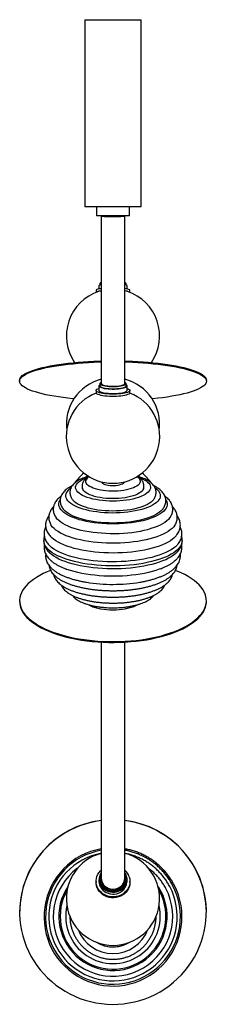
# Paper-space layout '_Derecha' of a CAD drawing. Header units: millimetres. Extents: x -100 to 100, y -532 to 521.
import ezdxf

# ---------------------------------------------------------------- set-up
doc = ezdxf.new("R2010")
doc.units = ezdxf.units.MM

psp = doc.layouts.new('_Derecha')

# ---------------------------------------------------------------- linework, layer by layer
at = {"color": 7, "linetype": 'Continuous', "lineweight": 25}
for p, q in [((-30, 520.9), (-30, 320.9)), ((-30, 520.9), (30, 520.9)), ((30, 320.9), (30, 520.9)), ((-30, 320.9), (30, 320.9)), ((-17.5, 320.9), (-17.5, 310.9)), ((17.5, 310.9), (17.5, 320.9)), ((17.5, 310.9), (-17.5, 310.9)), ((-15, 236.4), (-15, 232.8)), ((-14, 238.8), (-14, 237.1)), ((14, 237.1), (14, 238.8)), ((15, 232.8), (15, 236.4)), ((-18.2, 231.4), (-18.2, 229)), ((18.2, 229), (18.2, 231.4)), ((-100, 135.1), (-100, 135.2)), ((-100, 135.1), (-100, 134.2)), ((-15, 129.1), (-15, 124.2)), ((-14, 131.6), (-14, 129.1)), ((14, 129.1), (14, 131.6)), ((15, 124.2), (15, 129.1)), ((100, 134.2), (100, 135.1)), ((-18.2, 124.2), (-18.2, 121.8)), ((18.2, 121.8), (18.2, 124.2)), ((12.5, 26.3), (12.5, 26.6)), ((-100, -100.7), (-100, -101.6)), ((100, -101.6), (100, -100.7)), ((-15, -398.9), (-15, -400.9)), ((-14, -397.8), (-14, -398.9)), ((14, -398.9), (14, -397.8)), ((15, -400.9), (15, -398.9)), ((-18.2, -400.9), (-18.2, -402)), ((18.2, -402), (18.2, -400.9)), ((50.1, -412), (49, -409.9)), ((-100, -433.7), (-100, -433.8)), ((100, -433.8), (100, -433.7))]:
    psp.add_line(p, q, dxfattribs=at)
at = {"color": 7, "linetype": 'Continuous', "lineweight": 25, "flags": 128}
for points in [[(-12.6, 233.2), (-13.5, 233.1), (-15.1, 232.8), (-16.3, 232.5), (-17.3, 232.2), (-17.9, 231.8), (-18.2, 231.5), (-18.2, 231.4)], [(-15, 236.4), (-14.9, 236.6), (-14.4, 236.9), (-13.6, 237.2), (-12.6, 237.5)], [(18.2, 231.4), (18.2, 231.5), (17.9, 231.8)], [(-12.6, 230.7), (-13.5, 230.6), (-15.1, 230.3), (-16.3, 230), (-17.3, 229.7), (-17.9, 229.4), (-18.2, 229), (-18.2, 229)], [(18.2, 229), (18.2, 229), (17.9, 229.4)], [(-100, 135.2), (-99.8, 136.4), (-99.3, 137.6), (-98.4, 138.8), (-97.2, 140.1), (-95.6, 141.2), (-93.7, 142.4), (-91.4, 143.5), (-88.9, 144.7), (-86, 145.7), (-82.8, 146.8), (-79.4, 147.8), (-75.6, 148.7), (-71.6, 149.6), (-67.4, 150.5), (-62.9, 151.3), (-58.2, 152.1), (-53.2, 152.7), (-48.1, 153.4), (-42.8, 153.9), (-37.4, 154.4), (-31.9, 154.8), (-26.2, 155.2), (-20.4, 155.5), (-14.6, 155.7), (-12.5, 155.8)], [(-100, 134.2), (-99.8, 135.4), (-99.3, 136.6), (-98.4, 137.9), (-97.2, 139.1), (-95.6, 140.3), (-93.7, 141.4), (-91.4, 142.6), (-88.9, 143.7), (-86, 144.8), (-82.8, 145.8), (-79.4, 146.8), (-75.6, 147.8), (-71.6, 148.7), (-67.4, 149.5), (-62.9, 150.3), (-58.2, 151.1), (-53.2, 151.8), (-48.1, 152.4), (-42.8, 152.9), (-37.4, 153.4), (-31.9, 153.9), (-26.2, 154.2), (-20.4, 154.5), (-14.6, 154.7), (-12.5, 154.8)], [(12.5, 155.8), (14.9, 155.7), (20.8, 155.5), (26.5, 155.2), (32.2, 154.8), (37.7, 154.4), (43.2, 153.9), (48.4, 153.3), (53.5, 152.7), (58.4, 152), (63.1, 151.3), (67.6, 150.5), (71.9, 149.6), (75.9, 148.7), (79.6, 147.7), (83, 146.7), (86.2, 145.7), (89, 144.6), (91.6, 143.5), (93.8, 142.3), (95.7, 141.2), (97.2, 140), (98.5, 138.8), (99.3, 137.6), (99.8, 136.3), (100, 135.1)], [(12.5, 154.8), (14.9, 154.7), (20.8, 154.5), (26.5, 154.2), (32.2, 153.8), (37.7, 153.4), (43.2, 152.9), (48.4, 152.4), (53.5, 151.7), (58.4, 151), (63.1, 150.3), (67.6, 149.5), (71.9, 148.6), (75.9, 147.7), (79.6, 146.7), (83, 145.7), (86.2, 144.7), (89, 143.6), (91.6, 142.5), (93.8, 141.4), (95.7, 140.2), (97.2, 139), (98.5, 137.8), (99.3, 136.6), (99.8, 135.3), (100, 134.1), (99.8, 132.9), (99.3, 131.7), (98.4, 130.4), (97.2, 129.2), (95.6, 128), (93.7, 126.9), (91.4, 125.7), (88.9, 124.6), (86, 123.5), (82.8, 122.5), (79.4, 121.5), (75.6, 120.5), (71.6, 119.6), (67.4, 118.8), (62.9, 118), (58.2, 117.2), (53.2, 116.5), (48.1, 115.9), (42.8, 115.4), (41.9, 115.3)], [(-41.9, 115.3), (-43.2, 115.4), (-48.4, 116), (-53.5, 116.6), (-58.4, 117.3), (-63.1, 118), (-67.6, 118.8), (-71.9, 119.7), (-75.9, 120.6), (-79.6, 121.6), (-83, 122.6), (-86.2, 123.6), (-89, 124.7), (-91.6, 125.8), (-93.8, 126.9), (-95.7, 128.1), (-97.2, 129.3), (-98.5, 130.5), (-99.3, 131.7), (-99.8, 133), (-100, 134.2)], [(16.4, 126), (17.3, 125.4), (17.9, 124.9), (18.2, 124.3), (18.1, 123.8), (17.6, 123.2), (16.8, 122.7), (15.7, 122.2), (14.2, 121.7), (12.5, 121.3), (10.5, 121), (8.4, 120.7), (6.1, 120.5), (3.6, 120.3), (1.1, 120.2), (-1.4, 120.3), (-3.9, 120.3), (-6.4, 120.5), (-8.7, 120.7), (-10.8, 121), (-12.7, 121.4), (-14.4, 121.8), (-15.8, 122.3), (-16.9, 122.8), (-17.7, 123.3), (-18.1, 123.9), (-18.2, 124.4), (-17.9, 125), (-17.2, 125.5), (-16.3, 126), (-15, 126.5)], [(-14, 130.3), (-14.2, 130.2), (-14.8, 129.7), (-15, 129.2), (-14.9, 128.7), (-14.4, 128.2), (-13.5, 127.7)], [(-12.5, 132.9), (-13.1, 132.6), (-13.7, 132.2), (-14, 131.7), (-13.9, 131.2), (-13.4, 130.7), (-12.6, 130.2)], [(-13.5, 127.7), (-12.4, 127.3), (-11, 126.9), (-9.3, 126.5), (-7.4, 126.2), (-5.3, 126), (-3.1, 125.9), (-0.8, 125.8), (1.5, 125.8), (3.8, 125.9), (5.9, 126.1), (8, 126.3), (9.8, 126.6), (11.4, 127), (12.8, 127.4), (13.8, 127.8), (14.6, 128.3), (14.9, 128.8), (15, 129.3), (14.7, 129.8), (14, 130.3), (14, 130.3)], [(-12.6, 130.2), (-11.5, 129.8), (-10.1, 129.4), (-8.4, 129.1), (-6.5, 128.8), (-4.4, 128.6), (-2.2, 128.5), (0, 128.5), (2.3, 128.5), (4.4, 128.6), (6.5, 128.8), (8.4, 129.1), (10.1, 129.4), (11.5, 129.8), (12.6, 130.2), (13.4, 130.7), (13.9, 131.2), (14, 131.7), (13.7, 132.2), (13.1, 132.7), (12.5, 132.9)], [(-12.6, 127.8), (-11.5, 127.4), (-10.1, 127), (-8.4, 126.7), (-6.5, 126.4), (-4.4, 126.2), (-2.2, 126.1), (0, 126), (2.3, 126.1), (4.4, 126.2), (6.5, 126.4), (8.4, 126.7), (10.1, 127), (11.5, 127.4), (12.6, 127.8), (13.4, 128.3), (13.9, 128.8), (14, 129.1)], [(-11.3, 130.4), (-10.2, 130), (-8.9, 129.6), (-7.2, 129.3), (-5.4, 129.1), (-3.4, 128.9), (-1.3, 128.8), (0.8, 128.8), (2.9, 128.9), (4.9, 129), (6.8, 129.2), (8.4, 129.5), (9.9, 129.9), (11, 130.3), (11.9, 130.7), (12.4, 131.1), (12.5, 131.6)], [(15, 126.5), (15.2, 126.4), (16.4, 126)], [(18.2, 121.8), (18.1, 121.3), (17.6, 120.8), (16.8, 120.3), (15.7, 119.8), (14.2, 119.3), (12.5, 118.9), (10.5, 118.5), (8.4, 118.3), (6.1, 118), (3.6, 117.9), (1.1, 117.8), (-1.4, 117.8), (-3.9, 117.9), (-6.4, 118.1), (-8.7, 118.3), (-10.8, 118.6), (-12.7, 119), (-14.4, 119.4), (-15.8, 119.8), (-16.9, 120.3), (-17.7, 120.9), (-18.1, 121.4), (-18.2, 121.8)], [(-13.5, 122.8), (-12.4, 122.4), (-11, 122), (-9.3, 121.6), (-7.4, 121.4), (-5.3, 121.2), (-3.1, 121), (-0.8, 120.9), (1.5, 121), (3.8, 121), (5.9, 121.2), (8, 121.4), (9.8, 121.7), (11.4, 122.1), (12.8, 122.5), (13.8, 123), (14.6, 123.4), (14.9, 123.9), (15, 124.2)], [(25.9, 32.1), (27.2, 31.1), (28.2, 29.9), (28.9, 28.8), (29.2, 27.6), (29.1, 26.4), (28.8, 25.3), (28, 24.1), (26.9, 23), (25.5, 22), (23.8, 21), (21.8, 20), (19.5, 19.2), (17, 18.5), (14.3, 17.8), (11.4, 17.3), (8.4, 16.9), (5.3, 16.6), (2.1, 16.5), (-1.1, 16.5), (-4.3, 16.6), (-7.5, 16.8), (-10.5, 17.2), (-13.5, 17.7), (-16.2, 18.3), (-18.8, 19), (-21.2, 19.8), (-23.2, 20.7), (-25.1, 21.6), (-26.6, 22.7), (-27.7, 23.8), (-28.6, 24.9), (-29.1, 26.1), (-29.2, 27.3), (-29, 28.4), (-29, 28.4)], [(27.9, 31.1), (28.8, 30.8), (31.3, 29.7), (33.5, 28.6), (35.4, 27.4), (37.1, 26.2), (38.3, 24.9), (39.3, 23.6), (39.9, 22.2), (40.1, 20.8), (40, 19.5), (39.6, 18.1), (38.8, 16.7), (37.6, 15.4), (36.2, 14.2), (34.4, 13), (32.3, 11.8), (29.9, 10.7), (27.3, 9.8), (24.4, 8.9), (21.3, 8.1), (18, 7.4), (14.6, 6.8), (11, 6.4), (7.3, 6.1), (3.6, 5.9), (-0.2, 5.8), (-3.9, 5.9), (-7.6, 6.1), (-11.3, 6.4), (-14.9, 6.9), (-18.3, 7.5), (-21.5, 8.1), (-24.6, 8.9), (-27.5, 9.8), (-30.1, 10.8), (-32.5, 11.9), (-34.5, 13.1), (-36.3, 14.3), (-37.7, 15.5), (-38.9, 16.9), (-39.6, 18.2), (-40.1, 19.6), (-40.1, 21), (-39.8, 22.3), (-39.8, 22.3)], [(-39.8, 22.3), (-39.2, 23.7), (-38.2, 25), (-36.9, 26.3), (-35.3, 27.5), (-33.4, 28.7), (-31.1, 29.8), (-28.6, 30.9), (-28.1, 31)], [(-12.3, 26.4), (-11.9, 25.8), (-11.1, 25.1), (-10, 24.4), (-8.6, 23.8), (-6.9, 23.3), (-5.1, 23), (-3.1, 22.7), (-1, 22.6), (1.1, 22.6), (3.2, 22.7), (5.2, 23), (7.1, 23.4), (8.7, 23.9), (10.1, 24.4), (11.2, 25.1), (12, 25.8), (12.3, 26.4)], [(45.1, 20.2), (46.2, 19.3), (47.8, 17.9), (49, 16.4), (49.9, 14.9), (50.5, 13.3), (50.7, 11.8), (50.5, 10.2), (50, 8.7), (49.1, 7.2), (47.9, 5.7), (46.4, 4.2), (44.5, 2.8), (42.3, 1.5), (39.8, 0.2), (37.1, -0.9), (34.1, -2), (30.8, -3), (27.3, -3.9), (23.7, -4.7), (19.8, -5.4), (15.9, -5.9), (11.8, -6.3), (7.6, -6.6), (3.4, -6.8), (-0.8, -6.9), (-5.1, -6.8), (-9.3, -6.5), (-13.4, -6.2), (-17.4, -5.7), (-21.4, -5.1), (-25.1, -4.4), (-28.7, -3.6), (-32.1, -2.7), (-35.3, -1.6), (-38.2, -0.5), (-40.8, 0.7), (-43.2, 2), (-45.3, 3.4), (-47, 4.8), (-48.4, 6.3), (-49.5, 7.8), (-50.2, 9.3), (-50.6, 10.8), (-50.6, 12.4), (-50.3, 13.9), (-50.3, 13.9)], [(32.7, 19.3), (32.6, 19.1), (32, 17.8), (31.1, 16.6), (29.8, 15.4), (28.2, 14.3), (26.3, 13.3), (24.1, 12.3), (21.6, 11.4), (18.9, 10.7), (16, 10), (12.9, 9.4), (9.6, 9), (6.3, 8.7), (2.9, 8.5), (-0.5, 8.5), (-4, 8.6), (-7.4, 8.8), (-10.7, 9.1), (-13.9, 9.6), (-16.9, 10.2), (-19.8, 10.9), (-22.4, 11.7), (-24.8, 12.6), (-26.9, 13.6), (-28.7, 14.7), (-30.3, 15.8), (-31.4, 17), (-32.3, 18.2), (-32.7, 19.2)], [(56.5, 7.4), (56.9, 6.7), (57.6, 5.1), (58, 3.4), (58, 1.7), (57.6, 0.1), (56.9, -1.6), (55.8, -3.2), (54.4, -4.8), (52.6, -6.3), (50.5, -7.8), (48.1, -9.2), (45.4, -10.6), (42.5, -11.8), (39.2, -13), (35.8, -14.1), (32.1, -15.1), (28.2, -15.9), (24.1, -16.7), (19.9, -17.3), (15.6, -17.8), (11.1, -18.2), (6.6, -18.5), (2.1, -18.6), (-2.5, -18.6), (-7, -18.5), (-11.5, -18.2), (-15.9, -17.8), (-20.3, -17.3), (-24.5, -16.6), (-28.5, -15.9), (-32.4, -15), (-36.1, -14), (-39.5, -12.9), (-42.7, -11.7), (-45.7, -10.5), (-48.3, -9.1), (-50.7, -7.7), (-52.8, -6.2), (-54.5, -4.7), (-55.9, -3.1), (-56.9, -1.4), (-57.6, 0.2), (-58, 1.9), (-58, 3.5), (-57.6, 5.2), (-57.6, 5.2)], [(-57.6, 5.2), (-56.9, 6.8), (-56.7, 7.1)], [(43.1, 6.9), (42.4, 6.2), (40.9, 4.8), (39.1, 3.5), (37, 2.3), (34.5, 1.1), (31.9, 0), (28.9, -0.9), (25.8, -1.8), (22.4, -2.6), (18.9, -3.3), (15.2, -3.8), (11.4, -4.3), (7.5, -4.6), (3.5, -4.7), (-0.5, -4.8), (-4.5, -4.7), (-8.4, -4.5), (-12.3, -4.2), (-16.1, -3.7), (-19.7, -3.1), (-23.2, -2.4), (-26.5, -1.6), (-29.6, -0.7), (-32.5, 0.3), (-35.2, 1.4), (-37.5, 2.6), (-39.6, 3.8), (-41.3, 5.1), (-42.7, 6.5), (-43.1, 6.9)], [(52.1, -4.1), (51.6, -4.5), (49.9, -6), (47.8, -7.5), (45.4, -8.9), (42.8, -10.2), (39.8, -11.4), (36.6, -12.5), (33.2, -13.5), (29.5, -14.5), (25.6, -15.3), (21.6, -16), (17.5, -16.6), (13.2, -17), (8.8, -17.3), (4.4, -17.5), (0, -17.6), (-4.5, -17.5), (-8.9, -17.3), (-13.2, -17), (-17.5, -16.6), (-21.7, -16), (-25.7, -15.3), (-29.5, -14.5), (-33.2, -13.5), (-36.6, -12.5), (-39.8, -11.4), (-42.8, -10.2), (-45.5, -8.9), (-47.8, -7.5), (-49.9, -6), (-51.6, -4.5), (-52, -4.2)], [(66.3, -19.9), (66.3, -19.9), (65, -21.7), (63.3, -23.4), (61.4, -25), (59.1, -26.6), (56.5, -28.2), (53.6, -29.6), (50.5, -31), (47, -32.3), (43.4, -33.5), (39.5, -34.6), (35.4, -35.6), (31.1, -36.4), (26.6, -37.2), (22.1, -37.8), (17.4, -38.4), (12.6, -38.8), (7.7, -39), (2.8, -39.2), (-2.1, -39.2), (-7, -39.1), (-11.9, -38.8), (-16.7, -38.4), (-21.4, -37.9), (-26, -37.3), (-30.5, -36.6), (-34.8, -35.7), (-38.9, -34.7), (-42.8, -33.6), (-46.5, -32.5), (-50, -31.2), (-53.2, -29.8), (-56.1, -28.4), (-58.7, -26.8), (-61.1, -25.3), (-63.1, -23.6), (-64.8, -21.9), (-66.1, -20.2), (-66.3, -19.9)], [(60.9, -11.9), (60.7, -12.2), (59.3, -13.8), (57.5, -15.4), (55.5, -17), (53.1, -18.5), (50.4, -19.9), (47.4, -21.2), (44.2, -22.5), (40.7, -23.6), (37, -24.7), (33.1, -25.7), (29, -26.5), (24.7, -27.2), (20.3, -27.9), (15.8, -28.3), (11.2, -28.7), (6.5, -29), (1.8, -29.1), (-2.9, -29.1), (-7.6, -28.9), (-12.3, -28.6), (-16.9, -28.2), (-21.4, -27.7), (-25.7, -27.1), (-30, -26.3), (-34, -25.4), (-37.9, -24.4), (-41.5, -23.4), (-45, -22.2), (-48.1, -20.9), (-51.1, -19.5), (-53.7, -18.1), (-56, -16.6), (-58, -15), (-59.7, -13.4), (-60.8, -12.2)], [(74.2, -36.3), (74.2, -36.8), (73.9, -38.6), (73.3, -40.5), (72.3, -42.3), (71, -44.2), (69.3, -45.9), (67.4, -47.7), (65.1, -49.3), (62.4, -50.9), (59.5, -52.5), (56.3, -54), (52.9, -55.3), (49.2, -56.6), (45.2, -57.8), (41.1, -58.9), (36.7, -59.9), (32.2, -60.8), (27.5, -61.5), (22.7, -62.2), (17.7, -62.7), (12.7, -63), (7.6, -63.3), (2.5, -63.4), (-2.6, -63.4), (-7.7, -63.3), (-12.8, -63), (-17.8, -62.7), (-22.7, -62.1), (-27.5, -61.5), (-32.2, -60.8), (-36.7, -59.9), (-41.1, -58.9), (-45.3, -57.8), (-49.2, -56.6), (-52.9, -55.3), (-56.4, -53.9), (-59.6, -52.5), (-62.5, -50.9), (-65.1, -49.3), (-67.4, -47.6), (-69.4, -45.9), (-71, -44.1), (-72.3, -42.3), (-73.3, -40.5), (-73.9, -38.6), (-74.2, -36.7), (-74.2, -36.3)], [(69.1, -40.6), (68.7, -41.1), (66.8, -42.9), (64.7, -44.5), (62.3, -46.2), (59.5, -47.7), (56.5, -49.2), (53.1, -50.6), (49.6, -51.9), (45.7, -53.1), (41.7, -54.3), (37.4, -55.3), (33, -56.2), (28.4, -57), (23.7, -57.6), (18.9, -58.2), (13.9, -58.6), (8.9, -58.9), (3.9, -59), (-1.2, -59.1), (-6.3, -59), (-11.3, -58.8), (-16.3, -58.4), (-21.2, -57.9), (-25.9, -57.3), (-30.6, -56.6), (-35.1, -55.8), (-39.5, -54.8), (-43.6, -53.8), (-47.6, -52.6), (-51.3, -51.3), (-54.7, -50), (-57.9, -48.5), (-60.8, -47), (-63.5, -45.4), (-65.8, -43.8), (-67.7, -42.1), (-69, -40.7)], [(65.4, -33.5), (63.8, -34.8), (61.5, -36.5), (59, -38), (56.1, -39.5), (52.9, -40.9), (49.5, -42.2), (45.9, -43.5), (42, -44.6), (37.9, -45.6), (33.6, -46.6), (29.1, -47.4), (24.5, -48.1), (19.8, -48.6), (15, -49.1), (10.1, -49.4), (5.1, -49.6), (0.2, -49.7), (-4.8, -49.6), (-9.8, -49.4), (-14.7, -49.1), (-19.5, -48.7), (-24.2, -48.1), (-28.8, -47.4), (-33.3, -46.6), (-37.6, -45.7), (-41.7, -44.7), (-45.6, -43.5), (-49.3, -42.3), (-52.7, -41), (-55.9, -39.6), (-58.8, -38.1), (-61.4, -36.6), (-63.7, -34.9), (-65.5, -33.4)], [(67.4, -50), (66.8, -50.4), (64.7, -52.1), (62.3, -53.7), (59.5, -55.3), (56.5, -56.8), (53.1, -58.2), (49.6, -59.5), (45.7, -60.7), (41.7, -61.8), (37.4, -62.8), (33, -63.7), (28.4, -64.5), (23.7, -65.2), (18.9, -65.7), (13.9, -66.2), (8.9, -66.5), (3.9, -66.6), (-1.2, -66.7), (-6.3, -66.6), (-11.3, -66.3), (-16.3, -66), (-21.2, -65.5), (-25.9, -64.9), (-30.6, -64.2), (-35.1, -63.3), (-39.5, -62.4), (-43.6, -61.3), (-47.6, -60.2), (-51.3, -58.9), (-54.7, -57.5), (-57.9, -56.1), (-60.8, -54.6), (-63.5, -53), (-65.8, -51.3), (-67.3, -50)], [(-66.9, -68.2), (-70.6, -69.8), (-74.7, -71.6), (-78.5, -73.6), (-82, -75.7), (-85.3, -77.9), (-88.2, -80.1), (-90.8, -82.4), (-93.2, -84.8), (-95.2, -87.3), (-96.8, -89.8), (-98.1, -92.3), (-99.1, -94.8), (-99.7, -97.4), (-100, -100), (-99.9, -102.6), (-99.5, -105.2), (-98.7, -107.7), (-97.6, -110.3), (-96.1, -112.8), (-94.3, -115.3), (-92.2, -117.7), (-89.7, -120), (-86.9, -122.3), (-83.8, -124.5), (-80.5, -126.7), (-76.8, -128.7), (-72.9, -130.7), (-68.7, -132.5), (-64.3, -134.2), (-59.6, -135.8), (-54.8, -137.3), (-49.7, -138.7), (-44.5, -139.9), (-39.1, -141), (-33.6, -141.9), (-27.9, -142.7), (-22.2, -143.3), (-16.4, -143.8), (-10.5, -144.2), (-4.6, -144.4), (1.3, -144.4), (7.3, -144.3), (13.1, -144.1), (19, -143.6), (24.8, -143.1), (30.5, -142.4), (36.1, -141.5), (41.5, -140.5), (46.8, -139.3), (52, -138.1), (57, -136.6), (61.7, -135.1), (66.3, -133.5), (70.6, -131.7), (74.7, -129.8), (78.5, -127.8), (82, -125.7), (85.3, -123.6), (88.2, -121.3), (90.8, -119), (93.2, -116.6), (95.2, -114.2), (96.8, -111.7), (98.1, -109.2), (99.1, -106.6), (99.7, -104), (100, -101.4), (99.9, -98.8), (99.5, -96.3), (98.7, -93.7), (97.6, -91.1), (96.1, -88.6), (94.3, -86.2), (92.2, -83.8), (89.7, -81.4), (86.9, -79.1), (83.8, -76.9), (80.5, -74.8), (76.8, -72.7), (72.9, -70.8), (68.7, -69), (66.9, -68.2)], [(50.7, -66.7), (49.5, -67.1), (45.9, -68.3), (42, -69.4), (37.9, -70.5), (33.6, -71.4), (29.1, -72.2), (24.5, -72.9), (19.8, -73.5), (15, -73.9), (10.1, -74.3), (5.1, -74.5), (0.2, -74.5), (-4.8, -74.5), (-9.8, -74.3), (-14.7, -74), (-19.5, -73.5), (-24.2, -72.9), (-28.8, -72.3), (-33.3, -71.5), (-37.6, -70.5), (-41.7, -69.5), (-45.6, -68.4), (-49.3, -67.2), (-50, -66.9)], [(-100, -101.6), (-99.9, -103.5), (-99.5, -106.1), (-98.7, -108.6), (-97.6, -111.2), (-96.1, -113.7), (-94.3, -116.2), (-92.2, -118.6), (-89.7, -120.9), (-86.9, -123.2), (-83.8, -125.4), (-80.5, -127.6), (-76.8, -129.6), (-72.9, -131.6), (-68.7, -133.4), (-64.3, -135.1), (-59.6, -136.7), (-54.8, -138.2), (-49.7, -139.6), (-44.5, -140.8), (-39.1, -141.9), (-33.6, -142.8), (-27.9, -143.6), (-22.2, -144.2), (-16.4, -144.7), (-10.5, -145.1), (-4.6, -145.3), (1.3, -145.3), (7.3, -145.2), (13.1, -145), (19, -144.5), (24.8, -144), (30.5, -143.3), (36.1, -142.4), (41.5, -141.4), (46.8, -140.2), (52, -139), (57, -137.5), (61.7, -136), (66.3, -134.4), (70.6, -132.6), (74.7, -130.7), (78.5, -128.7), (82, -126.6), (85.3, -124.5), (88.2, -122.2), (90.8, -119.9), (93.2, -117.5), (95.2, -115.1), (96.8, -112.6), (98.1, -110.1), (99.1, -107.5), (99.7, -104.9), (100, -102.3), (100, -101.6)], [(-12.5, -335.9), (-17.1, -336.6), (-22.9, -337.8), (-28.6, -339.3), (-34.3, -341.1), (-39.8, -343.3), (-45.1, -345.8), (-50.4, -348.6), (-55.4, -351.7), (-60.2, -355.1), (-64.8, -358.7), (-69.2, -362.6), (-73.4, -366.8), (-77.3, -371.2), (-80.9, -375.8), (-84.2, -380.7), (-87.3, -385.7), (-90, -390.9), (-92.4, -396.2), (-94.5, -401.7), (-96.3, -407.3), (-97.7, -412.9), (-98.8, -418.7), (-99.6, -424.5), (-99.9, -430.3), (-100, -436.2), (-99.7, -442), (-99, -447.8), (-98, -453.6), (-96.6, -459.3), (-94.9, -464.9), (-92.9, -470.4), (-90.5, -475.7), (-87.9, -480.9), (-84.9, -486)], [(-84.9, -486), (-81.6, -490.9), (-78, -495.5), (-74.2, -500), (-70.1, -504.2), (-65.7, -508.2), (-61.1, -511.9), (-56.3, -515.3), (-51.4, -518.5), (-46.2, -521.3), (-40.8, -523.9), (-35.4, -526.1), (-29.8, -528), (-24.1, -529.6), (-18.3, -530.8), (-12.4, -531.7), (-6.5, -532.3), (-0.6, -532.5), (5.3, -532.3), (11.3, -531.8), (17.1, -531), (22.9, -529.8), (28.6, -528.3), (34.3, -526.5), (39.8, -524.3), (45.1, -521.8), (50.4, -519), (55.4, -516), (60.2, -512.6), (64.8, -508.9), (69.2, -505), (73.4, -500.8), (77.3, -496.4), (80.9, -491.8), (84.2, -487), (87.3, -481.9), (90, -476.8), (92.4, -471.4), (94.5, -466), (96.3, -460.4), (97.7, -454.7), (98.8, -448.9), (99.6, -443.1), (99.9, -437.3), (100, -431.5), (99.7, -425.6), (99, -419.8), (98, -414.1), (96.6, -408.4), (94.9, -402.8), (92.9, -397.3), (90.5, -391.9), (87.9, -386.7), (84.9, -381.6), (81.6, -376.8), (78, -372.1), (74.2, -367.7), (70.1, -363.4), (65.7, -359.5), (61.1, -355.8), (56.3, -352.3), (51.4, -349.2), (46.2, -346.3), (40.8, -343.8), (35.4, -341.5), (29.8, -339.6), (24.1, -338.1), (18.3, -336.8), (12.5, -335.9)], [(17.4, -396.1), (17.9, -398.3), (18.2, -400.6), (18, -403), (17.6, -405.2), (16.7, -407.4), (15.6, -409.5), (14.1, -411.3), (12.4, -413), (10.4, -414.5), (8.3, -415.7), (5.9, -416.6), (3.5, -417.2), (1, -417.5), (-1.6, -417.4), (-4.1, -417.1), (-6.5, -416.4), (-8.8, -415.4), (-10.9, -414.2), (-12.8, -412.6), (-14.5, -410.9), (-15.9, -409), (-17, -406.9), (-17.7, -404.7), (-18.1, -402.4), (-18.1, -400.1), (-17.8, -397.8), (-17.2, -395.6), (-16.2, -393.4), (-14.9, -391.5), (-13.3, -389.7), (-12.6, -389)], [(-14.3, -402.9), (-13.5, -404.8), (-12.4, -406.6), (-10.9, -408.2), (-9.2, -409.6), (-7.3, -410.8), (-5.2, -411.7), (-3, -412.3), (-0.7, -412.5), (1.6, -412.4), (3.8, -412.1), (6, -411.4), (8, -410.4), (9.9, -409.2), (11.5, -407.7), (12.8, -406), (13.9, -404.1), (14.6, -402.1), (14.9, -400), (15, -398), (14.6, -395.9), (14, -393.9), (13, -392), (12.6, -391.4)], [(-14, -398.9), (-13.8, -400.6), (-13.4, -402.6)], [(-13.4, -401.6), (-12.5, -403.5), (-11.4, -405.2), (-9.9, -406.8), (-8.2, -408.1), (-6.3, -409.2), (-4.2, -410), (-2, -410.4), (0.2, -410.6), (2.4, -410.4), (4.6, -409.8), (6.7, -409), (8.6, -407.9), (10.2, -406.5), (11.6, -404.9), (12.7, -403.1), (13.5, -401.2), (13.9, -399.2), (14, -397.1), (13.6, -395.1), (13, -393.1), (12.6, -392.4)], [(-13.4, -402.6), (-12.5, -404.5), (-11.4, -406.3), (-9.9, -407.8), (-8.2, -409.2), (-6.3, -410.2), (-4.2, -411), (-2, -411.5), (0.2, -411.6), (2.4, -411.4), (4.6, -410.9), (6.7, -410), (8.6, -408.9), (10.2, -407.5), (11.6, -405.9), (12.7, -404.2), (13.5, -402.2), (13.9, -400.2), (14, -398.9)], [(-12.5, -397.8), (-12.4, -399.3), (-12, -401.2)], [(-12, -401.2), (-11.2, -403), (-10.1, -404.6), (-8.7, -406), (-7, -407.3), (-5.2, -408.2), (-3.2, -408.8), (-1.1, -409.2), (1.1, -409.2), (3.1, -408.8), (5.1, -408.2), (7, -407.3), (8.6, -406.1), (10, -404.6), (11.2, -403), (12, -401.2), (12.4, -399.3), (12.5, -397.8)], [(18.2, -402), (18, -404), (17.6, -406.3), (16.7, -408.4), (15.6, -410.5), (14.1, -412.4), (12.4, -414.1), (10.4, -415.5), (8.3, -416.7), (5.9, -417.6), (3.5, -418.2), (1, -418.5), (-1.6, -418.5), (-4.1, -418.1), (-6.5, -417.4), (-8.8, -416.4), (-10.9, -415.2), (-12.8, -413.7), (-14.5, -411.9), (-15.9, -410), (-17, -407.9), (-17.7, -405.7), (-18.1, -403.4), (-18.2, -402)], [(-15, -400.9), (-14.8, -402.9), (-14.3, -404.9)], [(-14.3, -404.9), (-13.5, -406.9), (-12.4, -408.7), (-10.9, -410.3), (-9.2, -411.7), (-7.3, -412.9), (-5.2, -413.7), (-3, -414.3), (-0.7, -414.6), (1.6, -414.5), (3.8, -414.1), (6, -413.5), (8, -412.5), (9.9, -411.2), (11.5, -409.7), (12.8, -408), (13.9, -406.2), (14.6, -404.2), (14.9, -402.1), (15, -400.9)], [(51.3, -411.4), (49.1, -407.4), (48.2, -406.1)]]:
    psp.add_lwpolyline(points, dxfattribs=at)
at = {"color": 7, "linetype": 'Continuous', "lineweight": 25}
for centre, radius, start, end in [((-12.5, 237.9), 1.78, 91.6505, 148.7471), ((12.3, 237.7), 1.97, 34.2563, 85.4085), ((12.5, 234.2), 3.34, 41.4021, 89.4244), ((11.4, 217.7), 15.6, 65.4348, 85.7209), ((0, 182.4), 50, 107.9517, 214.4676), ((11.4, 215.2), 15.6, 65.4348, 85.7209), ((0, 182.4), 50, 325.5324, 72.0483), ((0, 87.9), 50, 104.5299, 187.501), ((-12.2, 129.6), 1.82, 194.2816, 257.2021), ((-11, 131.9), 1.59, 193.5057, 257.978), ((0, 87.9), 50, 352.499, 75.5201), ((0, 74.9), 50, 111.2355, 68.7645), ((-13.1, 124.8), 1.99, 194.9758, 256.5079), ((0, -3.3), 50, 128.5871, 145.2735), ((-21.5, 25.2), 8.14, 122.6024, 156.8272), ((0, -3.3), 50, 34.7235, 51.4129), ((-37.3, 8.4), 14.2, 122.8855, 156.7568), ((0, 93.4), 176.6, 260.7082, 279.3764), ((0, -35.2), 75.3, 260.0021, 279.9579), ((-0.9, -434.2), 99.1, 96.7344, 179.6785), ((0.9, -434.2), 99.1, 0.326, 83.268), ((0, -439), 73.9, 99.763, 27.7513), ((0, -438.8), 72.2, 99.9949, 27.7556), ((0, -438.6), 68.8, 100.4301, 27.7434), ((0, -419.4), 50, 104.53, 75.5593), ((0, -438.4), 64, 126.4392, 27.7275), ((1.8, -401.4), 16.4, 18.9236, 49.1917), ((-2.3, -398.9), 12.7, 144.3445, 198.4092), ((-2.3, -397.8), 11.7, 152.6201, 198.5612), ((0, -438.3), 58, 146.2071, 27.721), ((0, -438.3), 56.6, 150.005, 27.7218), ((0, -438.2), 50.7, 167.283, 12.717), ((0, -438), 40.1, 201.2099, 338.7901)]:
    psp.add_arc(centre, radius, start, end, dxfattribs=at)
for points, knots in [([(-12.5, 310.9), (-12.5, 302.5), (-12.5, 285.7), (-12.5, 260.9), (-12.5, 236.9), (-12.5, 214.2), (-12.5, 192.7), (-12.5, 172.7), (-12.5, 154.1), (-12.5, 140.5), (-12.5, 133), (-12.5, 131.3)], [0, 0, 0, 0, 0.139438, 0.278969, 0.411715, 0.537918, 0.657807, 0.771597, 0.873481, 0.970285, 1, 1, 1, 1]), ([(-12.5, 310.9), (-12.5, 310.9), (-12.5, 310.9), (-12.4, 310.8), (-12.1, 310.8), (-11.4, 310.7), (-10.3, 310.6), (-9, 310.5), (-7.4, 310.5), (-5.6, 310.4), (-3.6, 310.4), (-1.6, 310.4), (0.6, 310.4), (2.7, 310.4), (4.7, 310.4), (6.6, 310.4), (8.3, 310.5), (9.7, 310.6), (10.9, 310.6), (11.8, 310.7), (12.4, 310.8), (12.5, 310.9), (12.5, 310.9), (12.5, 310.9)], [0, 0, 0, 0, 0.001934, 0.031565, 0.084515, 0.138999, 0.19195, 0.246436, 0.2993, 0.353694, 0.406546, 0.46093, 0.513802, 0.568209, 0.621125, 0.675578, 0.728541, 0.783044, 0.836031, 0.890556, 0.943543, 0.998066, 1, 1, 1, 1]), ([(12.5, 131.7), (12.5, 138.1), (12.5, 151.4), (12.5, 172.1), (12.5, 193.5), (12.5, 215.5), (12.5, 238.1), (12.5, 261.8), (12.5, 286.2), (12.5, 302.7), (12.5, 310.9)], [0, 0, 0, 0, 0.108659, 0.225317, 0.347647, 0.468364, 0.59448, 0.726184, 0.863672, 1, 1, 1, 1]), ([(-26.2, 32.4), (-26.2, 32.4), (-27.3, 32.1), (-29.4, 31.4), (-32.2, 30.4), (-34.9, 29.2), (-37.4, 27.8), (-39.7, 26.3), (-41.6, 24.7), (-43.1, 23.1), (-44.3, 21.4), (-45.1, 19.9), (-45.4, 19), (-45.6, 18.6)], [0, 0, 0, 0, 0.003102, 0.112005, 0.222046, 0.333498, 0.446587, 0.561261, 0.676263, 0.774099, 0.865566, 0.951702, 1, 1, 1, 1]), ([(-26.1, 32.3), (-26.5, 32), (-27.6, 31.4), (-29.1, 30.2), (-30.5, 28.8), (-31.5, 27.3), (-32.2, 26), (-32.5, 25.3), (-32.6, 25)], [0, 0, 0, 0, 0.1570741, 0.3732074, 0.5718995, 0.7548607, 0.9246024, 1, 1, 1, 1]), ([(32.7, 19.3), (32.8, 19.8), (33.1, 20.9), (33.1, 22.6), (32.8, 24.3), (32.3, 25.9), (31.4, 27.5), (30.4, 28.9), (29, 30.2), (27.6, 31.4), (26.5, 32.1), (26, 32.3)], [0, 0, 0, 0, 0.097095, 0.206559, 0.31339, 0.419471, 0.527593, 0.640762, 0.762067, 0.894022, 1, 1, 1, 1]), ([(43, 6.8), (43.1, 6.9), (43.7, 7.5), (44.4, 8.8), (45.3, 10.5), (45.9, 12.3), (46.2, 14.2), (46.2, 16.1), (45.8, 18), (45.2, 19.8), (44.3, 21.5), (43.1, 23.1), (41.6, 24.7), (39.8, 26.2), (37.7, 27.6), (35.3, 29), (32.7, 30.2), (29.8, 31.3), (27.6, 32), (26.3, 32.3), (26.1, 32.4)], [0, 0, 0, 0, 0.012251, 0.070078, 0.124625, 0.176909, 0.23284, 0.286899, 0.340206, 0.393679, 0.448576, 0.506112, 0.567335, 0.632781, 0.701967, 0.773368, 0.845163, 0.91632, 0.986665, 1, 1, 1, 1]), ([(-43.5, 22.4), (-44.1, 22.1), (-45.6, 21.4), (-47.8, 20), (-50.1, 18.4), (-52, 16.6), (-53.5, 14.8), (-54.7, 13), (-55.5, 11.5), (-55.8, 10.6), (-55.9, 10.3)], [0, 0, 0, 0, 0.0926541, 0.2483066, 0.4052584, 0.5615059, 0.6966478, 0.8244052, 0.9456888, 1, 1, 1, 1]), ([(-32.6, 25), (-32.7, 24.6), (-33, 23.5), (-33.1, 21.8), (-33, 20.3), (-32.7, 19.5), (-32.6, 19.2)], [0, 0, 0, 0, 0.246897, 0.548611, 0.841771, 1, 1, 1, 1]), ([(52.1, -4.1), (52.1, -4), (52.7, -3.5), (53.7, -2.3), (54.8, -0.5), (55.7, 1.3), (56.3, 3.3), (56.6, 5.3), (56.6, 7.3), (56.3, 9.3), (55.6, 11.2), (54.7, 13.1), (53.5, 14.8), (52, 16.6), (50.2, 18.2), (48, 19.8), (45.8, 21.3), (44.2, 22.1), (43.5, 22.4)], [0, 0, 0, 0, 0.0045004, 0.0740543, 0.1398032, 0.2022778, 0.2623909, 0.3264404, 0.3886168, 0.4501023, 0.5118191, 0.5750419, 0.6409425, 0.7104508, 0.7839561, 0.8609803, 0.9402433, 1, 1, 1, 1]), ([(-55.5, 11.3), (-56, 10.9), (-57.3, 10), (-58.9, 8.4), (-60.6, 6.6), (-61.8, 4.7), (-62.7, 3), (-63.1, 1.9), (-63.3, 1.5)], [0, 0, 0, 0, 0.123347, 0.341883, 0.534023, 0.71686, 0.890988, 1, 1, 1, 1]), ([(-45.6, 18.6), (-45.7, 18.2), (-46, 17.1), (-46.2, 15.3), (-46.1, 13.4), (-45.7, 11.6), (-45, 9.8), (-44.1, 8.2), (-43.4, 7.3), (-43, 6.8)], [0, 0, 0, 0, 0.11241, 0.265618, 0.414994, 0.562812, 0.711836, 0.86554, 1, 1, 1, 1]), ([(60.9, -11.9), (61.1, -11.7), (61.7, -10.8), (62.5, -9.3), (63.4, -7.3), (63.9, -5.2), (64.1, -3.1), (63.9, -1), (63.5, 1.1), (62.7, 3), (61.7, 5), (60.4, 6.8), (58.7, 8.6), (57.1, 10.1), (56, 11), (55.6, 11.3)], [0, 0, 0, 0, 0.035495, 0.117445, 0.195917, 0.279626, 0.360281, 0.439237, 0.517825, 0.597291, 0.679067, 0.764396, 0.854107, 0.948285, 1, 1, 1, 1]), ([(-63.7, 0.1), (-64.2, -0.5), (-65.2, -1.7), (-66.5, -3.5), (-67.4, -5.3), (-67.9, -6.4), (-68, -6.9)], [0, 0, 0, 0, 0.270319, 0.550671, 0.818396, 1, 1, 1, 1]), ([(-63.3, 1.5), (-63.4, 1), (-63.8, -0.1), (-64, -2), (-64, -4.1), (-63.7, -6.2), (-63, -8.2), (-62.1, -10.1), (-61.3, -11.5), (-60.8, -12.1), (-60.7, -12.2)], [0, 0, 0, 0, 0.099569, 0.247275, 0.391681, 0.534689, 0.67823, 0.824993, 0.977403, 1, 1, 1, 1]), ([(-55.9, 10.3), (-56.1, 9.8), (-56.4, 8.7), (-56.6, 6.9), (-56.6, 4.8), (-56.2, 2.9), (-55.6, 1), (-54.6, -0.9), (-53.4, -2.6), (-52.4, -3.7), (-51.9, -4.2)], [0, 0, 0, 0, 0.090056, 0.220078, 0.347061, 0.472798, 0.599242, 0.728987, 0.864404, 1, 1, 1, 1]), ([(66.2, -20), (66.4, -19.7), (66.9, -18.9), (67.7, -17.3), (68.4, -15.2), (68.8, -13), (68.8, -10.8), (68.5, -8.7), (68, -6.6), (67.1, -4.6), (65.9, -2.6), (64.8, -1.1), (63.9, -0.2), (63.6, 0.1)], [0, 0, 0, 0, 0.035674, 0.135183, 0.241403, 0.343193, 0.441974, 0.539565, 0.637267, 0.736747, 0.839587, 0.947037, 1, 1, 1, 1]), ([(-68.6, -9.8), (-68.9, -10.2), (-69.7, -11.2), (-70.6, -12.9), (-71.1, -14.3), (-71.4, -14.9)], [0, 0, 0, 0, 0.250286, 0.639946, 1, 1, 1, 1]), ([(-68, -6.9), (-68.2, -7.4), (-68.5, -8.5), (-68.8, -10.5), (-68.8, -12.6), (-68.5, -14.8), (-67.9, -16.8), (-67.1, -18.6), (-66.5, -19.5), (-66.2, -19.9)], [0, 0, 0, 0, 0.107354, 0.269186, 0.42751, 0.58431, 0.741542, 0.901984, 1, 1, 1, 1]), ([(65.4, -33.4), (65.8, -33), (67, -32), (68.5, -30.2), (69.9, -28.2), (70.9, -26.1), (71.7, -23.9), (72.1, -21.7), (72.2, -19.4), (72, -17.2), (71.5, -15.1), (70.7, -13), (69.7, -11.2), (68.9, -10.2), (68.6, -9.8)], [0, 0, 0, 0, 0.063532, 0.1672, 0.256311, 0.341506, 0.432452, 0.519588, 0.604033, 0.687256, 0.770395, 0.854732, 0.941589, 1, 1, 1, 1]), ([(-71.4, -14.9), (-71.5, -15.4), (-71.9, -16.6), (-72.2, -18.6), (-72.2, -20.8), (-71.9, -23), (-71.3, -25.1), (-70.4, -27.2), (-69.2, -29.2), (-67.7, -31.1), (-66.5, -32.5), (-65.6, -33.2), (-65.5, -33.4)], [0, 0, 0, 0, 0.073657, 0.184501, 0.29297, 0.400337, 0.50791, 0.617472, 0.730677, 0.848844, 0.972644, 1, 1, 1, 1]), ([(-73.1, -24.1), (-73.2, -24.5), (-73.6, -25.7), (-73.9, -27.7), (-73.9, -29.9), (-73.6, -32.1), (-73, -34.2), (-72.1, -36.3), (-70.9, -38.3), (-69.9, -39.8), (-69.1, -40.6), (-69, -40.7)], [0, 0, 0, 0, 0.082833, 0.20893, 0.332368, 0.454567, 0.577005, 0.701671, 0.830398, 0.964611, 1, 1, 1, 1]), ([(-72, -21.7), (-72.1, -21.7), (-72.5, -22.5), (-72.8, -23.3), (-73.1, -24.1)], [0, 0, 0, 0, 0.093186, 1, 1, 1, 1]), ([(69.1, -40.6), (69.1, -40.6), (69.8, -39.9), (70.8, -38.5), (72.1, -36.4), (73, -34.3), (73.6, -32.1), (73.9, -29.8), (73.9, -27.6), (73.5, -25.4), (72.9, -23.5), (72.3, -22.3), (72.1, -21.7)], [0, 0, 0, 0, 0.008259, 0.139836, 0.252604, 0.360847, 0.476166, 0.587332, 0.695899, 0.803672, 0.91198, 1, 1, 1, 1]), ([(-74.1, -36.3), (-74.1, -36.6), (-74.2, -37.6), (-73.9, -39.4), (-73.3, -41.5), (-72.4, -43.6), (-71.2, -45.6), (-69.7, -47.6), (-68.4, -49.1), (-67.4, -49.9), (-67.2, -50.1)], [0, 0, 0, 0, 0.062026, 0.201485, 0.341236, 0.483547, 0.63049, 0.783642, 0.943692, 1, 1, 1, 1]), ([(-73.6, -32.1), (-73.6, -32.3), (-73.9, -33.3), (-74.1, -34.7), (-74.1, -35.8), (-74.1, -36.3)], [0, 0, 0, 0, 0.176845, 0.709219, 1, 1, 1, 1]), ([(-73.5, -40.5), (-73.7, -41.1), (-73.9, -42.4), (-73.9, -44.5), (-73.6, -46.7), (-73, -48.8), (-72.1, -50.9), (-70.9, -52.9), (-69.5, -54.9), (-67.6, -56.8), (-65.5, -58.7), (-63.1, -60.5), (-60.3, -62.2), (-57.3, -63.8), (-54.1, -65.3), (-51.7, -66.3), (-50.3, -66.8), (-50.2, -66.8)], [0, 0, 0, 0, 0.052813, 0.117042, 0.180627, 0.244336, 0.309204, 0.376185, 0.446021, 0.51906, 0.595085, 0.673322, 0.752749, 0.832451, 0.911848, 0.990776, 1, 1, 1, 1]), ([(50.8, -66.6), (51.6, -66.3), (53.6, -65.5), (56.4, -64.2), (59.5, -62.7), (62.3, -61), (64.9, -59.2), (67.2, -57.2), (69.3, -55.1), (70.9, -53.1), (72.1, -51), (73, -48.9), (73.6, -46.7), (73.9, -44.4), (73.9, -42.4), (73.6, -41.1), (73.5, -40.5)], [0, 0, 0, 0, 0.0516786, 0.1316093, 0.2121163, 0.2932212, 0.374836, 0.4565421, 0.5373929, 0.6161559, 0.6836595, 0.7484544, 0.8174853, 0.8840299, 0.9490194, 1, 1, 1, 1]), ([(67.3, -50), (68, -49.3), (69.4, -48), (71, -45.9), (72.3, -43.9), (73.2, -41.8), (73.9, -39.6), (74.2, -37.7), (74.1, -36.6), (74.1, -36.3)], [0, 0, 0, 0, 0.173314, 0.34512, 0.492994, 0.634889, 0.78606, 0.931645, 1, 1, 1, 1]), ([(74.1, -36.3), (74.1, -35.9), (74.2, -34.8), (73.9, -33.4), (73.6, -32.4), (73.6, -32.1)], [0, 0, 0, 0, 0.2700426, 0.7881793, 1, 1, 1, 1]), ([(-72.1, -50.9), (-72.1, -51.1), (-72.2, -52), (-72.2, -53.7), (-71.9, -55.9), (-71.3, -58), (-70.4, -60.1), (-69.2, -62.1), (-67.8, -64), (-66, -66), (-63.8, -67.8), (-61.4, -69.6), (-58.7, -71.3), (-55.7, -72.9), (-52.4, -74.4), (-49, -75.7), (-45.3, -77), (-41.5, -78.1), (-37.5, -79.1), (-33.4, -80), (-30.4, -80.6), (-28.9, -80.9), (-28.8, -80.9)], [0, 0, 0, 0, 0.012448, 0.059877, 0.106823, 0.15386, 0.201766, 0.251265, 0.302934, 0.357066, 0.413523, 0.471724, 0.530869, 0.59023, 0.649345, 0.708087, 0.766442, 0.824441, 0.882135, 0.939572, 0.996799, 1, 1, 1, 1]), ([(28.9, -80.8), (29.4, -80.8), (31.4, -80.5), (34.6, -79.8), (38.7, -78.8), (42.6, -77.8), (46.4, -76.6), (50, -75.3), (53.3, -74), (56.5, -72.5), (59.4, -70.8), (62.1, -69.1), (64.6, -67.2), (66.7, -65.2), (68.5, -63.2), (69.9, -61.1), (70.9, -59), (71.7, -56.8), (72.1, -54.6), (72.3, -52.6), (72.1, -51.4), (72.1, -50.9)], [0, 0, 0, 0, 0.0195881, 0.0767647, 0.1341135, 0.1916745, 0.2494943, 0.3076267, 0.3661303, 0.4250624, 0.484462, 0.5443108, 0.6044571, 0.6642819, 0.7229166, 0.7733184, 0.821505, 0.8729445, 0.9222286, 0.9699913, 1, 1, 1, 1]), ([(-68.6, -62.8), (-68.6, -63.3), (-68.4, -64.4), (-67.9, -66.2), (-67, -68.2), (-65.8, -70.2), (-64.3, -72.1), (-62.4, -73.9), (-60.3, -75.7), (-57.8, -77.4), (-55.1, -79.1), (-52.1, -80.6), (-48.9, -82), (-45.4, -83.3), (-41.8, -84.5), (-38, -85.5), (-34.1, -86.5), (-30, -87.3), (-25.7, -88.1), (-21.4, -88.7), (-17, -89.2), (-12.5, -89.6), (-7.9, -89.8), (-3.3, -90), (1.3, -90), (5.9, -89.9), (10.4, -89.7), (15, -89.4), (19.4, -88.9), (23.8, -88.4), (28.1, -87.7), (32.2, -86.9), (36.2, -86), (40.1, -85), (43.8, -83.9), (47.3, -82.6), (50.6, -81.3), (53.7, -79.8), (56.5, -78.3), (59.2, -76.6), (61.6, -74.7), (63.7, -72.8), (65.4, -70.8), (66.7, -68.8), (67.7, -66.7), (68.4, -64.8), (68.6, -63.4), (68.6, -62.8)], [0, 0, 0, 0, 0.012161, 0.031071, 0.050366, 0.070348, 0.091244, 0.113151, 0.135972, 0.159435, 0.183205, 0.206993, 0.23066, 0.254169, 0.277525, 0.300743, 0.323845, 0.34685, 0.369778, 0.392643, 0.415459, 0.438238, 0.46099, 0.483724, 0.506449, 0.529173, 0.551902, 0.574643, 0.597406, 0.620199, 0.643033, 0.66592, 0.688874, 0.71191, 0.735048, 0.758309, 0.781718, 0.805299, 0.829069, 0.853024, 0.877106, 0.901065, 0.924539, 0.944665, 0.963898, 0.984428, 1, 1, 1, 1]), ([(-63.7, -72.6), (-63.6, -72.7), (-63.5, -73.5), (-63, -74.9), (-62.1, -76.8), (-60.9, -78.7), (-59.4, -80.5), (-57.6, -82.3), (-55.4, -84), (-53, -85.7), (-50.2, -87.2), (-47.2, -88.6), (-44, -90), (-40.6, -91.2), (-37, -92.3), (-33.3, -93.2), (-29.4, -94.1), (-25.3, -94.8), (-21.2, -95.5), (-16.9, -96), (-12.6, -96.4), (-8.2, -96.7), (-3.8, -96.8), (0.6, -96.9), (5.1, -96.8), (9.5, -96.6), (13.8, -96.3), (18.1, -95.9), (22.3, -95.3), (26.4, -94.7), (30.4, -93.9), (34.3, -93), (38, -92), (41.5, -90.9), (44.8, -89.6), (47.9, -88.3), (50.9, -86.9), (53.6, -85.3), (56, -83.6), (58.2, -81.7), (60, -79.8), (61.5, -77.9), (62.5, -76), (63.3, -74.3), (63.5, -73.2), (63.6, -72.7)], [0, 0, 0, 0, 0.001924, 0.021895, 0.042314, 0.063519, 0.085769, 0.109168, 0.133591, 0.158702, 0.18411, 0.209481, 0.234692, 0.259715, 0.284563, 0.309259, 0.333829, 0.358296, 0.382682, 0.407003, 0.431276, 0.455514, 0.479728, 0.503929, 0.528127, 0.552331, 0.576549, 0.600791, 0.625071, 0.6494, 0.673793, 0.698269, 0.722846, 0.747551, 0.77241, 0.797455, 0.822713, 0.8482, 0.873888, 0.899607, 0.924965, 0.946759, 0.96749, 0.98734, 1, 1, 1, 1]), ([(-55.5, -83.9), (-55.5, -83.9), (-55.3, -84.6), (-54.6, -85.8), (-53.4, -87.6), (-51.9, -89.3), (-50, -91), (-47.8, -92.6), (-45.4, -94.1), (-42.6, -95.5), (-39.7, -96.8), (-36.5, -98), (-33.1, -99), (-29.6, -99.9), (-26, -100.8), (-22.2, -101.5), (-18.2, -102.1), (-14.2, -102.5), (-10.2, -102.9), (-6, -103.1), (-1.9, -103.2), (2.3, -103.2), (6.4, -103.1), (10.5, -102.9), (14.6, -102.5), (18.6, -102), (22.5, -101.4), (26.2, -100.7), (29.9, -99.9), (33.4, -98.9), (36.7, -97.9), (39.8, -96.7), (42.7, -95.4), (45.5, -94), (48, -92.5), (50.2, -90.8), (52.1, -89), (53.7, -87.2), (54.8, -85.5), (55.3, -84.4), (55.5, -83.9)], [0, 0, 0, 0, 0.000598, 0.02332, 0.047036, 0.072065, 0.098526, 0.126216, 0.154662, 0.183341, 0.211874, 0.240169, 0.268223, 0.296064, 0.323729, 0.351253, 0.378665, 0.405992, 0.433255, 0.460473, 0.487664, 0.514841, 0.542021, 0.569213, 0.596431, 0.623693, 0.651016, 0.678421, 0.705933, 0.73358, 0.761397, 0.789426, 0.817711, 0.84629, 0.875175, 0.904289, 0.93322, 0.958142, 0.981702, 1, 1, 1, 1]), ([(-43.5, -95), (-43.3, -95.3), (-42.6, -96.2), (-41.3, -97.6), (-39.4, -99.1), (-37.2, -100.5), (-34.8, -101.8), (-32.1, -103), (-29.1, -104.1), (-26.1, -105), (-22.8, -105.8), (-19.4, -106.6), (-16, -107.1), (-12.4, -107.6), (-8.7, -107.9), (-5, -108.2), (-1.3, -108.3), (2.5, -108.2), (6.2, -108.1), (9.9, -107.8), (13.5, -107.5), (17.1, -107), (20.5, -106.3), (23.8, -105.6), (27, -104.8), (30, -103.8), (32.8, -102.7), (35.5, -101.5), (37.9, -100.1), (40, -98.6), (41.8, -97), (43, -95.8), (43.5, -95.1), (43.6, -95)], [0, 0, 0, 0, 0.017221, 0.047705, 0.080259, 0.114525, 0.149692, 0.184887, 0.219733, 0.254183, 0.28828, 0.322091, 0.355679, 0.3891, 0.422399, 0.455614, 0.488778, 0.521921, 0.55507, 0.588246, 0.621478, 0.654799, 0.688247, 0.721868, 0.755715, 0.789856, 0.824371, 0.859345, 0.894839, 0.930801, 0.963052, 0.993414, 1, 1, 1, 1]), ([(-25.7, -105.1), (-25.1, -105.4), (-23.8, -106.1), (-21.5, -107.1), (-18.9, -107.9), (-16.2, -108.7), (-14.3, -109.1), (-13.2, -109.3), (-13.2, -109.3)], [0, 0, 0, 0, 0.167829, 0.379661, 0.588711, 0.794137, 0.996472, 1, 1, 1, 1]), ([(13.1, -109.3), (13.5, -109.2), (14.9, -109), (17.1, -108.4), (19.8, -107.7), (22.3, -106.8), (24.3, -105.9), (25.3, -105.3), (25.7, -105.1)], [0, 0, 0, 0, 0.0758881, 0.275631, 0.4778276, 0.6833784, 0.8933435, 1, 1, 1, 1]), ([(-12.5, -144.9), (-12.5, -151), (-12.5, -165.7), (-12.5, -188.1), (-12.5, -212.1), (-12.5, -235.3), (-12.5, -257.8), (-12.5, -277.8), (-12.5, -295.6), (-12.5, -311.3), (-12.5, -326.1), (-12.5, -339.2), (-12.5, -350.7), (-12.5, -360.8), (-12.5, -368.5), (-12.5, -374.3), (-12.5, -378.6), (-12.5, -383.1), (-12.5, -388), (-12.5, -393.1), (-12.5, -397.4), (-12.5, -400), (-12.5, -400.9)], [0, 0, 0, 0, 0.056461, 0.135536, 0.212995, 0.29039, 0.367794, 0.445207, 0.506027, 0.566835, 0.627043, 0.685356, 0.733381, 0.780134, 0.82567, 0.84673, 0.868545, 0.893101, 0.920407, 0.950419, 0.981291, 1, 1, 1, 1]), ([(12.5, -398.8), (12.5, -397.6), (12.5, -394.7), (12.5, -389.7), (12.5, -383.9), (12.5, -377.8), (12.5, -371.4), (12.5, -364.7), (12.5, -355.8), (12.5, -344.5), (12.5, -330.3), (12.5, -315.5), (12.5, -299.9), (12.5, -283.8), (12.5, -267.3), (12.5, -250.3), (12.5, -232.9), (12.5, -213.3), (12.5, -191.6), (12.5, -168.3), (12.5, -152.5), (12.5, -144.9)], [0, 0, 0, 0, 0.023002, 0.055892, 0.088983, 0.122289, 0.155821, 0.189589, 0.223605, 0.285143, 0.346823, 0.408499, 0.470179, 0.531864, 0.592452, 0.653068, 0.713707, 0.774355, 0.851528, 0.928533, 1, 1, 1, 1]), ([(65.4, -404.6), (65, -403.8), (63.8, -401.6), (61.6, -398.1), (58.8, -394.1), (55.8, -390.4), (52.5, -386.9), (49, -383.5), (45.2, -380.5), (41.3, -377.6), (37.2, -375.1), (33, -372.8), (28.6, -370.7), (24.1, -369), (19.4, -367.6), (15.6, -366.7), (13.2, -366.3), (12.5, -366.2)], [0, 0, 0, 0, 0.039187, 0.110512, 0.181846, 0.25318, 0.324515, 0.395849, 0.467184, 0.538518, 0.609853, 0.681187, 0.752522, 0.823857, 0.895192, 0.966527, 1, 1, 1, 1]), ([(63.9, -405.2), (63.5, -404.4), (62.3, -402.2), (60.2, -398.8), (57.4, -394.9), (54.4, -391.2), (51.1, -387.7), (47.6, -384.4), (43.9, -381.4), (40, -378.6), (36, -376.1), (31.8, -373.9), (27.4, -371.9), (22.9, -370.2), (18.3, -368.9), (14.9, -368), (12.9, -367.7), (12.5, -367.7)], [0, 0, 0, 0, 0.039916, 0.112384, 0.18486, 0.257337, 0.329814, 0.402291, 0.474768, 0.547245, 0.619723, 0.6922, 0.764677, 0.837155, 0.909632, 0.98211, 1, 1, 1, 1]), ([(60.9, -406.6), (60.5, -405.9), (59.3, -403.7), (57.2, -400.4), (54.5, -396.6), (51.5, -393), (48.3, -389.6), (44.9, -386.4), (41.3, -383.5), (37.4, -380.8), (33.4, -378.4), (29.3, -376.3), (25, -374.5), (20.6, -372.9), (16.4, -371.7), (13.7, -371.2), (12.5, -371)], [0, 0, 0, 0, 0.0412385, 0.1161426, 0.1910568, 0.2659711, 0.3408855, 0.4157999, 0.4907144, 0.5656291, 0.6405438, 0.7154586, 0.7903734, 0.8652884, 0.9402034, 1, 1, 1, 1]), ([(56.7, -408.7), (56.3, -407.9), (55.2, -405.9), (53.1, -402.7), (50.5, -399), (47.6, -395.6), (44.5, -392.3), (41.1, -389.3), (38.8, -387.6), (37.6, -386.7)], [0, 0, 0, 0, 0.084669, 0.237916, 0.391185, 0.544454, 0.697724, 0.850994, 1, 1, 1, 1]), ([(-46.1, -438.2), (-46.1, -438.7), (-46.2, -440.5), (-45.9, -443.6), (-45.3, -447.4), (-44.4, -451.1), (-43.1, -454.7), (-41.6, -458.2), (-39.8, -461.6), (-37.7, -464.8), (-35.4, -467.8), (-32.8, -470.7), (-30, -473.3), (-27, -475.6), (-23.8, -477.7), (-20.5, -479.6), (-17, -481.1), (-13.4, -482.4), (-9.7, -483.3), (-5.9, -484), (-2.1, -484.3), (1.7, -484.3), (5.6, -484), (9.3, -483.4), (13, -482.5), (16.7, -481.2), (20.2, -479.7), (23.5, -477.9), (26.7, -475.8), (29.8, -473.5), (32.6, -470.9), (35.2, -468.1), (37.5, -465.1), (39.6, -461.9), (41.5, -458.5), (43, -455), (44.3, -451.4), (45.2, -447.7), (45.8, -444), (46.2, -440.8), (46.1, -438.9), (46.1, -438.3)], [0, 0, 0, 0, 0.010947, 0.037333, 0.06372, 0.090106, 0.116493, 0.142879, 0.169266, 0.195653, 0.222039, 0.248426, 0.274813, 0.3012, 0.327586, 0.353973, 0.38036, 0.406747, 0.433135, 0.459522, 0.485909, 0.512296, 0.538683, 0.56507, 0.591458, 0.617845, 0.644232, 0.670619, 0.697006, 0.723393, 0.74978, 0.776167, 0.802554, 0.828941, 0.855328, 0.881714, 0.908101, 0.934488, 0.960874, 0.987261, 1, 1, 1, 1]), ([(-17.6, -466), (-17.5, -466), (-16.6, -466.7), (-14.6, -467.7), (-11.6, -469), (-8.6, -470), (-5.4, -470.7), (-2.2, -471), (1.1, -471.1), (4.3, -470.8), (7.5, -470.3), (10.6, -469.4), (13.6, -468.2), (15.8, -467.1), (17, -466.4), (17.2, -466.2)], [0, 0, 0, 0, 0.005356, 0.093532, 0.181709, 0.269885, 0.358062, 0.446239, 0.534416, 0.622593, 0.71077, 0.798948, 0.887125, 0.975302, 1, 1, 1, 1])]:
    psp.add_open_spline(points, degree=3, knots=knots, dxfattribs=at)

doc.saveas('drawing.dxf')
